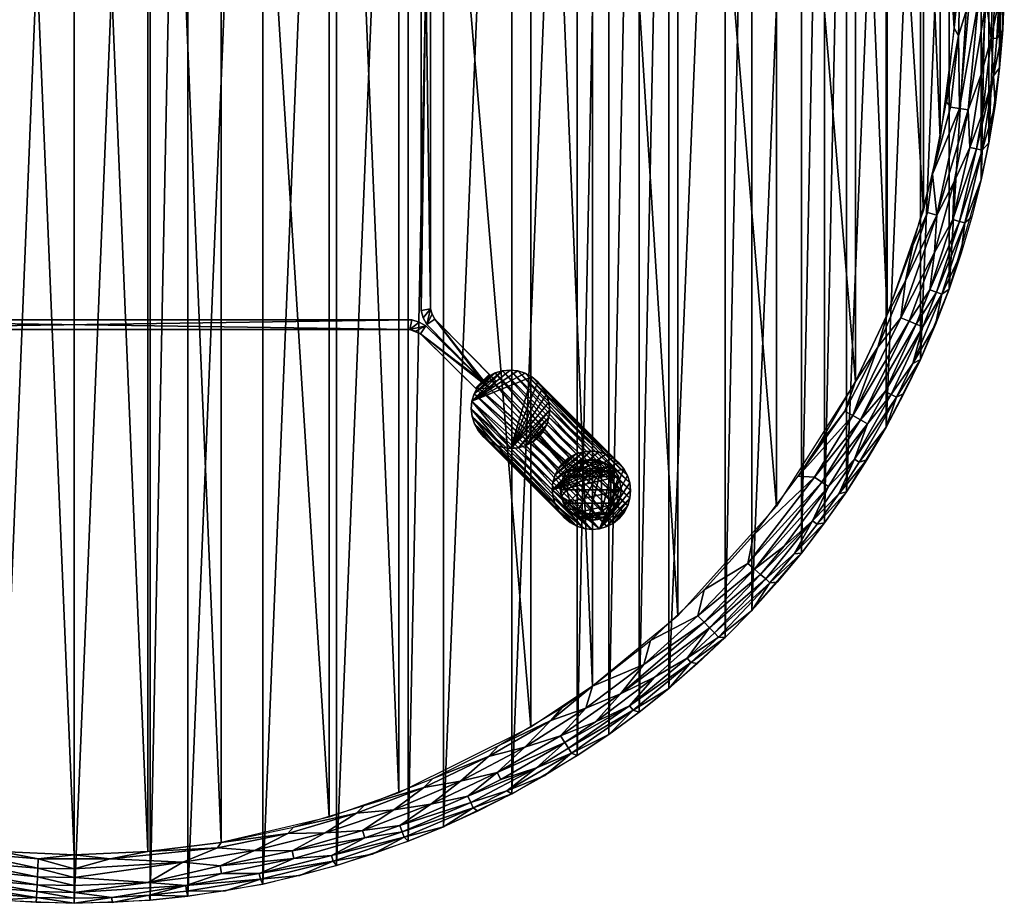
# Model space of a CAD drawing. Header units: inches. Extents: x -24 to 24, y -24 to 24.
# Tile 2 of 4: x -1.4 to 24, y -24 to -1.2. Entities that reach past the tile are written whole.
import ezdxf

# ---------------------------------------------------------------- set-up
doc = ezdxf.new("R2010")
doc.units = ezdxf.units.IN
doc.header["$MEASUREMENT"] = 0
for name, color, linetype in [('AFUTL-3-EDPL', 19, 'Continuous'), ('AFUTL-3-GDPL', 19, 'Continuous'), ('AFUTL-3-HWPT', 4, 'Continuous'), ('AFUTL-3-LGWD', 15, 'Continuous'), ('AFUTL-3-TPWD', 15, 'Continuous')]:
    doc.layers.add(name, color=color, linetype=linetype)

msp = doc.modelspace()

# ---------------------------------------------------------------- meshes
at = {"layer": 'AFUTL-3-EDPL'}
mesh = msp.add_polyface(dxfattribs=at)
corners = [(22.843, -3.499, 14.045), (22.604, -3.463, 13.958), (22.81, -1.621, 13.958), (23.806, -1.692, 14.719), (23.995, -0.49, 15), (23.955, -1.468, 15), (23.099, -0.702, 14.045), (23.718, -2.655, 14.719), (23.445, -3.592, 14.509), (23.659, -1.681, 14.509), (23.394, -2.619, 14.324), (23.529, -0.716, 14.324), (23.066, -3.534, 14.168), (23.325, -0.709, 14.168), (23.756, -3.416, 15), (23.425, -4.567, 14.719), (23.51, 1.192, 14.324), (22.145, -5.194, 13.929), (23.875, -2.444, 15), (22.25, -6.245, 14.045), (23.28, -4.539, 14.509), (22.866, 0.232, 13.958), (23.105, -4.505, 14.324), (23.855, -0.725, 14.719), (23.717, 0.24, 14.509), (23.306, 1.182, 14.168), (23.597, -4.382, 15), (23.995, 0.49, 15), (22.701, -1.428, 13.929), (22.741, 0.476, 13.929), (22.502, -3.323, 13.929)]
mesh.append_faces([[corners[k] for k in face] for face in [(7, 20, 8)]], dxfattribs={"vtx0": -1})
mesh.append_faces([[corners[k] for k in face] for face in [(7, 9, 3), (3, 5, 7), (12, 0, 13), (13, 6, 25), (20, 22, 8), (3, 9, 23), (23, 4, 3)]], dxfattribs={"vtx0": -1, "vtx1": -1})
mesh.append_faces([[corners[k] for k in face] for face in [(0, 1, 2), (0, 2, 6), (8, 10, 9), (7, 14, 15), (11, 13, 16), (0, 17, 1), (15, 20, 7), (6, 2, 21), (8, 22, 10), (23, 9, 24), (9, 11, 24), (13, 0, 6), (2, 28, 21), (1, 30, 2)]], dxfattribs={"vtx0": -1, "vtx1": -1, "vtx2": -1})
mesh.append_faces([[corners[k] for k in face] for face in [(3, 4, 5), (11, 12, 13), (7, 18, 14), (12, 19, 0), (22, 12, 10), (9, 10, 11), (15, 14, 26), (7, 5, 18), (23, 27, 4)]], dxfattribs={"vtx0": -1, "vtx2": -1})
mesh.append_faces([[corners[k] for k in face] for face in [(10, 12, 11)]], dxfattribs={"vtx1": -1})
mesh.append_faces([[corners[k] for k in face] for face in [(7, 8, 9), (28, 29, 21), (30, 28, 2), (17, 30, 1)]], dxfattribs={"vtx1": -1, "vtx2": -1})
mesh = msp.add_polyface(dxfattribs=at)
corners = [(23.105, -4.505, 14.324), (22.705, -5.39, 14.168), (23.066, -3.534, 14.168), (22.25, -6.245, 14.045), (21.444, -7.942, 13.958), (22.017, -6.179, 13.958), (22.145, -5.194, 13.929), (22.843, -3.499, 14.045), (22.979, -6.449, 14.719), (22.885, -7.23, 15), (22.381, -8.289, 14.719), (23.161, -6.29, 15), (22.836, -6.409, 14.509), (22.075, -8.176, 14.324), (22.664, -6.361, 14.324), (23.425, -4.567, 14.719), (23.398, -5.34, 15), (23.28, -4.539, 14.509), (21.328, -8.898, 14.045), (21.537, -8.985, 14.168), (22.193, -7.211, 14.168), (23.597, -4.382, 15), (22.571, -8.157, 15), (22.22, -9.071, 15), (22.242, -8.238, 14.509), (21.89, -9.132, 14.509), (21.725, -9.063, 14.324), (20.969, -8.814, 13.929), (21.633, -7.029, 13.929), (20.73, -9.653, 13.958)]
mesh.append_faces([[corners[k] for k in face] for face in [(5, 28, 6)]], dxfattribs={"vtx0": -1})
mesh.append_faces([[corners[k] for k in face] for face in [(3, 6, 7), (12, 14, 17), (1, 3, 2), (24, 13, 12), (25, 26, 24), (26, 19, 13)]], dxfattribs={"vtx0": -1, "vtx1": -1})
mesh.append_faces([[corners[k] for k in face] for face in [(3, 4, 5), (8, 9, 10), (12, 13, 14), (15, 16, 8), (18, 4, 3), (13, 19, 20), (13, 20, 14), (20, 3, 1), (20, 18, 3), (10, 24, 8), (17, 14, 0), (8, 12, 15), (14, 1, 0), (14, 20, 1), (19, 18, 20), (29, 27, 4), (4, 28, 5)]], dxfattribs={"vtx0": -1, "vtx1": -1, "vtx2": -1})
mesh.append_faces([[corners[k] for k in face] for face in [(0, 1, 2), (8, 11, 9), (15, 21, 16), (10, 22, 23), (15, 12, 17), (3, 5, 6), (8, 24, 12), (10, 25, 24), (10, 9, 22), (8, 16, 11), (4, 27, 28), (24, 26, 13)]], dxfattribs={"vtx0": -1, "vtx2": -1})
mesh = msp.add_polyface(dxfattribs=at)
corners = [(22.381, -8.289, 14.719), (22.22, -9.071, 15), (21.636, -10.074, 14.719), (20.091, -11.419, 14.045), (20.73, -9.653, 13.958), (21.328, -8.898, 14.045), (21.078, -10.875, 14.509), (21.89, -9.132, 14.509), (21.21, -10.943, 14.719), (20.129, -12.546, 14.509), (21.725, -9.063, 14.324), (20.288, -11.531, 14.168), (21.537, -8.985, 14.168), (19.881, -11.3, 13.958), (20.254, -12.624, 14.719), (20.946, -11.716, 15), (20.451, -12.561, 15), (19.1, -13.009, 14.045), (18.678, -12.982, 13.929), (19.456, -13.251, 14.324), (19.287, -13.136, 14.168), (20.465, -11.632, 14.324), (20.92, -10.793, 14.324), (21.831, -9.97, 15), (21.406, -10.852, 15), (21.444, -7.942, 13.958), (19.726, -13.435, 14.719), (19.205, -12.188, 13.929), (20.158, -10.538, 13.929), (20.969, -8.814, 13.929)]
mesh.append_faces([[corners[k] for k in face] for face in [(17, 18, 3), (22, 11, 10), (11, 3, 12), (20, 17, 11), (26, 9, 14), (2, 23, 8), (8, 6, 2), (21, 11, 22)]], dxfattribs={"vtx0": -1, "vtx1": -1})
mesh.append_faces([[corners[k] for k in face] for face in [(0, 1, 2), (3, 4, 5), (2, 6, 7), (8, 9, 6), (3, 13, 4), (19, 20, 21), (9, 19, 21), (8, 15, 14), (5, 4, 25), (2, 7, 0), (14, 9, 8), (9, 21, 6), (6, 22, 7), (12, 3, 5), (3, 18, 13), (13, 28, 4)]], dxfattribs={"vtx0": -1, "vtx1": -1, "vtx2": -1})
mesh.append_faces([[corners[k] for k in face] for face in [(10, 11, 12), (14, 15, 16), (21, 20, 11), (8, 23, 24), (7, 22, 10), (11, 17, 3), (8, 24, 15), (2, 1, 23), (4, 28, 29), (6, 21, 22)]], dxfattribs={"vtx0": -1, "vtx2": -1})
mesh.append_faces([[corners[k] for k in face] for face in [(13, 27, 28), (18, 27, 13)]], dxfattribs={"vtx2": -1})
mesh = msp.add_polyface(dxfattribs=at)
corners = [(16.515, -17.024, 14.509), (16.39, -16.896, 14.324), (17.839, -15.631, 14.509), (19.165, -14.223, 14.719), (19.359, -14.186, 15), (18.573, -14.988, 14.719), (19.1, -13.009, 14.045), (17.526, -14.499, 13.929), (18.678, -12.982, 13.929), (17.381, -15.23, 14.045), (19.456, -13.251, 14.324), (17.551, -15.379, 14.168), (19.287, -13.136, 14.168), (19.046, -14.135, 14.509), (17.95, -15.729, 14.719), (16.618, -17.131, 14.719), (17.482, -16.443, 15), (16.797, -17.143, 15), (16.248, -16.75, 14.168), (16.091, -16.587, 14.045), (18.319, -14.783, 14.324), (17.705, -15.514, 14.324), (16.252, -15.915, 13.929), (19.921, -13.385, 15), (18.764, -14.964, 15), (18.138, -15.717, 15), (19.726, -13.435, 14.719), (20.129, -12.546, 14.509), (20.254, -12.624, 14.719), (20.451, -12.561, 15)]
mesh.append_faces([[corners[k] for k in face] for face in [(13, 21, 20)]], dxfattribs={"vtx0": -1})
mesh.append_faces([[corners[k] for k in face] for face in [(0, 1, 2), (3, 4, 5), (9, 7, 6), (18, 19, 11), (20, 11, 10), (5, 13, 3), (11, 9, 12), (1, 18, 21), (28, 29, 26), (5, 24, 14), (14, 2, 5), (21, 11, 20), (26, 23, 3), (3, 13, 26)]], dxfattribs={"vtx0": -1, "vtx1": -1})
mesh.append_faces([[corners[k] for k in face] for face in [(5, 2, 13), (14, 16, 15), (26, 13, 27), (2, 21, 13), (13, 10, 27), (15, 0, 14)]], dxfattribs={"vtx0": -1, "vtx1": -1, "vtx2": -1})
mesh.append_faces([[corners[k] for k in face] for face in [(6, 7, 8), (10, 11, 12), (14, 0, 2), (15, 16, 17), (21, 18, 11), (9, 22, 7), (3, 23, 4), (14, 24, 25), (11, 19, 9), (2, 1, 21), (12, 9, 6), (14, 25, 16), (5, 4, 24), (26, 29, 23)]], dxfattribs={"vtx0": -1, "vtx2": -1})
mesh.append_faces([[corners[k] for k in face] for face in [(13, 20, 10)]], dxfattribs={"vtx2": -1})
mesh = msp.add_polyface(dxfattribs=at)
corners = [(16.091, -16.587, 14.045), (16.252, -15.915, 13.929), (17.381, -15.23, 14.045), (14.417, -19.02, 14.719), (14.578, -19.065, 15), (13.788, -19.644, 15), (14.695, -17.836, 14.045), (13.37, -18.402, 13.929), (14.863, -17.219, 13.929), (13.202, -18.968, 14.045), (15.811, -17.68, 14.509), (14.968, -18.168, 14.324), (16.39, -16.896, 14.324), (13.448, -19.321, 14.324), (14.096, -18.597, 14.168), (12.75, -20, 14.509), (12.654, -19.85, 14.324), (14.327, -18.902, 14.509), (12.829, -20.125, 14.719), (15.91, -17.79, 14.719), (15.343, -18.455, 15), (16.083, -17.814, 15), (16.248, -16.75, 14.168), (12.544, -19.677, 14.168), (16.515, -17.024, 14.509), (12.292, -19.283, 13.958), (16.618, -17.131, 14.719), (16.797, -17.143, 15), (12.975, -20.19, 15), (12.588, -18.946, 13.929)]
mesh.append_faces([[corners[k] for k in face] for face in [(17, 16, 13)]], dxfattribs={"vtx0": -1})
mesh.append_faces([[corners[k] for k in face] for face in [(0, 1, 2), (9, 7, 6), (15, 16, 17), (10, 12, 24), (19, 10, 26), (26, 27, 19), (6, 8, 0), (16, 23, 13)]], dxfattribs={"vtx0": -1, "vtx1": -1})
mesh.append_faces([[corners[k] for k in face] for face in [(3, 5, 18), (19, 20, 3), (14, 6, 22), (13, 23, 14), (19, 17, 10), (3, 17, 19), (9, 25, 7), (18, 15, 3), (17, 11, 10), (12, 14, 22), (23, 9, 14)]], dxfattribs={"vtx0": -1, "vtx1": -1, "vtx2": -1})
mesh.append_faces([[corners[k] for k in face] for face in [(3, 4, 5), (6, 7, 8), (10, 11, 12), (13, 14, 11), (19, 21, 20), (14, 9, 6), (0, 8, 1), (3, 15, 17), (22, 6, 0), (18, 5, 28), (3, 20, 4), (19, 27, 21), (25, 29, 7), (26, 10, 24)]], dxfattribs={"vtx0": -1, "vtx2": -1})
mesh.append_faces([[corners[k] for k in face] for face in [(11, 14, 12)]], dxfattribs={"vtx1": -1})
mesh.append_faces([[corners[k] for k in face] for face in [(17, 13, 11)]], dxfattribs={"vtx1": -1, "vtx2": -1})
mesh = msp.add_polyface(dxfattribs=at)
corners = [(11.929, -20.501, 14.509), (11.005, -20.81, 14.324), (12.654, -19.85, 14.324), (10.909, -20.629, 14.168), (11.622, -19.974, 14.045), (12.544, -19.677, 14.168), (10.293, -21.533, 14.719), (11.287, -21.18, 15), (10.413, -21.623, 15), (12.292, -19.283, 13.958), (13.202, -18.968, 14.045), (9.203, -21.444, 14.168), (9.967, -20.85, 14.045), (9.523, -22.03, 15), (8.515, -22.296, 14.719), (12.829, -20.125, 14.719), (12.141, -20.702, 15), (11.157, -21.098, 14.719), (10.229, -21.399, 14.509), (8.399, -21.991, 14.324), (10.152, -21.238, 14.324), (10.69, -20.215, 13.958), (12.975, -20.19, 15), (9.018, -21.014, 13.958), (8.245, -21.589, 14.045), (8.463, -22.157, 14.509), (12.75, -20, 14.509), (10.958, -19.933, 13.929), (12.588, -18.946, 13.929), (9.252, -20.78, 13.929)]
mesh.append_faces([[corners[k] for k in face] for face in [(0, 20, 1)]], dxfattribs={"vtx0": -1})
mesh.append_faces([[corners[k] for k in face] for face in [(17, 7, 6), (6, 18, 17), (0, 2, 26), (20, 3, 1)]], dxfattribs={"vtx0": -1, "vtx1": -1})
mesh.append_faces([[corners[k] for k in face] for face in [(3, 4, 5), (4, 9, 10), (11, 12, 3), (6, 13, 14), (15, 16, 17), (18, 19, 20), (18, 20, 0), (4, 21, 9), (19, 11, 20), (2, 3, 5), (12, 23, 21), (11, 24, 12), (17, 0, 15), (17, 18, 0), (14, 25, 6), (1, 3, 2), (20, 11, 3), (5, 4, 10), (12, 21, 4), (3, 12, 4), (21, 27, 9), (23, 29, 21)]], dxfattribs={"vtx0": -1, "vtx1": -1, "vtx2": -1})
mesh.append_faces([[corners[k] for k in face] for face in [(6, 7, 8), (15, 22, 16), (6, 25, 18), (6, 8, 13), (15, 0, 26), (17, 16, 7), (9, 27, 28), (21, 29, 27)]], dxfattribs={"vtx0": -1, "vtx2": -1})
mesh.append_faces([[corners[k] for k in face] for face in [(0, 1, 2)]], dxfattribs={"vtx1": -1, "vtx2": -1})
mesh = msp.add_polyface(dxfattribs=at)
corners = [(8.245, -21.589, 14.045), (7.286, -21.676, 13.958), (9.018, -21.014, 13.958), (4.774, -23.233, 14.509), (5.669, -22.847, 14.324), (6.64, -22.77, 14.509), (7.501, -22.313, 14.324), (6.47, -22.185, 14.045), (8.463, -22.157, 14.509), (8.399, -21.991, 14.324), (10.229, -21.399, 14.509), (6.682, -22.912, 14.719), (5.817, -23.284, 15), (4.804, -23.378, 14.719), (4.862, -23.502, 15), (8.515, -22.296, 14.719), (9.523, -22.03, 15), (8.616, -22.4, 15), (3.8, -23.231, 14.324), (9.967, -20.85, 14.045), (7.695, -22.733, 15), (6.762, -23.028, 15), (5.62, -22.649, 14.168), (7.436, -22.119, 14.168), (5.507, -22.195, 13.958), (9.203, -21.444, 14.168), (3.767, -23.029, 14.168), (4.652, -22.637, 14.045), (7.48, -21.481, 13.929), (9.252, -20.78, 13.929), (5.657, -22.032, 13.929), (3.793, -22.428, 13.929)]
mesh.append_faces([[corners[k] for k in face] for face in [(8, 9, 10), (6, 23, 9)]], dxfattribs={"vtx0": -1, "vtx1": -1})
mesh.append_faces([[corners[k] for k in face] for face in [(0, 1, 2), (3, 4, 5), (5, 4, 6), (7, 1, 0), (11, 12, 13), (3, 18, 4), (0, 2, 19), (15, 20, 11), (5, 6, 8), (6, 22, 23), (22, 7, 23), (7, 24, 1), (9, 23, 25), (15, 5, 8), (11, 5, 15), (11, 3, 5), (13, 3, 11), (4, 22, 6), (4, 26, 22), (23, 0, 25), (23, 7, 0), (27, 24, 7), (22, 27, 7), (1, 28, 2), (24, 30, 1)]], dxfattribs={"vtx0": -1, "vtx1": -1, "vtx2": -1})
mesh.append_faces([[corners[k] for k in face] for face in [(13, 12, 14), (15, 16, 17), (11, 20, 21), (11, 21, 12), (15, 17, 20), (2, 28, 29), (1, 30, 28), (8, 6, 9), (24, 31, 30)]], dxfattribs={"vtx0": -1, "vtx2": -1})
mesh = msp.add_polyface(dxfattribs=at)
corners = [(2.877, -23.543, 14.509), (1.906, -23.463, 14.324), (3.8, -23.231, 14.324), (0, -23.336, 14.168), (0, -23.11, 14.045), (2.803, -22.939, 14.045), (0.979, -23.98, 15), (0.972, -23.847, 14.719), (1.933, -23.788, 14.719), (0.927, -22.849, 13.958), (3.692, -22.568, 13.958), (0, -23.718, 14.509), (1.956, -23.92, 15), (4.652, -22.637, 14.045), (5.507, -22.195, 13.958), (1.903, -22.666, 13.929), (4.774, -23.233, 14.509), (4.804, -23.378, 14.719), (3.899, -23.681, 15), (2.895, -23.69, 14.719), (2.93, -23.82, 15), (0, -23.54, 14.324), (3.767, -23.029, 14.168), (5.62, -22.649, 14.168), (-0.927, -22.849, 13.958), (0, -22.746, 13.929), (5.669, -22.847, 14.324), (0, -24, 15), (4.862, -23.502, 15), (3.793, -22.428, 13.929), (0, -23.866, 14.719)]
mesh.append_faces([[corners[k] for k in face] for face in [(0, 11, 1), (21, 3, 1), (19, 20, 8), (8, 0, 19)]], dxfattribs={"vtx0": -1, "vtx1": -1})
mesh.append_faces([[corners[k] for k in face] for face in [(3, 4, 5), (5, 9, 10), (5, 10, 13), (13, 10, 14), (9, 15, 10), (0, 2, 16), (17, 18, 19), (1, 3, 5), (22, 13, 23), (22, 5, 13), (1, 5, 22), (4, 24, 9), (5, 4, 9), (17, 0, 16), (7, 11, 0), (19, 0, 17), (2, 1, 22), (2, 22, 26), (10, 29, 14)]], dxfattribs={"vtx0": -1, "vtx1": -1, "vtx2": -1})
mesh.append_faces([[corners[k] for k in face] for face in [(6, 7, 8), (8, 12, 6), (19, 18, 20), (11, 21, 1), (9, 25, 15), (8, 20, 12), (17, 28, 18), (10, 15, 29), (27, 30, 7)]], dxfattribs={"vtx0": -1, "vtx2": -1})
mesh.append_faces([[corners[k] for k in face] for face in [(0, 1, 2), (8, 7, 0), (6, 27, 7), (7, 30, 11)]], dxfattribs={"vtx1": -1, "vtx2": -1})
mesh = msp.add_polyface(dxfattribs=at)
corners = [(-0.948, -23.316, 14.168), (-2.803, -22.939, 14.045), (-0.938, -23.091, 14.045), (-4.603, -22.399, 13.958), (-2.774, -22.699, 13.958), (-2.877, -23.543, 14.509), (-2.856, -23.366, 14.324), (-0.965, -23.699, 14.509), (-0.972, -23.847, 14.719), (-1.956, -23.92, 15), (-2.895, -23.69, 14.719), (-0.957, -23.521, 14.324), (0, -24, 15), (-0.979, -23.98, 15), (0, -23.718, 14.509), (0, -23.54, 14.324), (0, -23.336, 14.168), (-4.774, -23.233, 14.509), (-3.8, -23.231, 14.324), (-0.927, -22.849, 13.958), (0, -22.746, 13.929), (0.927, -22.849, 13.958), (0, -23.866, 14.719), (-2.93, -23.82, 15), (-3.767, -23.029, 14.168), (-4.652, -22.637, 14.045), (0, -23.11, 14.045), (-3.899, -23.681, 15), (-3.793, -22.428, 13.929), (-1.903, -22.666, 13.929)]
mesh.append_faces([[corners[k] for k in face] for face in [(5, 6, 7), (1, 4, 2), (0, 2, 16), (7, 11, 14), (22, 12, 8), (6, 24, 11), (8, 7, 22), (11, 0, 15), (2, 19, 26), (18, 24, 6)]], dxfattribs={"vtx0": -1, "vtx1": -1})
mesh.append_faces([[corners[k] for k in face] for face in [(1, 3, 4), (8, 9, 10), (17, 18, 5), (19, 20, 21), (2, 4, 19), (10, 5, 8), (10, 17, 5), (11, 24, 0), (24, 1, 0), (24, 25, 1), (3, 28, 4), (4, 29, 19)]], dxfattribs={"vtx0": -1, "vtx1": -1, "vtx2": -1})
mesh.append_faces([[corners[k] for k in face] for face in [(0, 1, 2), (7, 6, 11), (8, 12, 13), (14, 11, 15), (10, 9, 23), (8, 5, 7), (22, 7, 14), (15, 0, 16), (16, 2, 26), (10, 23, 27), (8, 13, 9), (4, 28, 29), (19, 29, 20), (5, 18, 6)]], dxfattribs={"vtx0": -1, "vtx2": -1})
at = {"layer": 'AFUTL-3-GDPL'}
mesh = msp.add_polyface(dxfattribs=at)
corners = [(12.547, -13.334), (13.6, -13.899, 0.531), (13.6, -12.768, 0.531), (13.676, -14.043), (12.992, -12.625), (13.676, -12.625), (12.843, -13.95), (13.954, -13.412, 0.531), (12.709, -13.334, 0.531), (14.043, -13.676), (14.043, -12.992), (12.999, -13.862, 0.531), (12.999, -12.806, 0.531), (14.121, -13.334, 0.177), (12.718, -12.843), (12.566, -13.159, 0.177), (13.509, -14.102, 0.177), (13.509, -12.566, 0.177), (13.825, -13.95, 0.177), (12.992, -14.043, 0.177), (12.566, -13.509, 0.177), (13.334, -14.121), (14.043, -13.676, 0.177), (12.718, -13.825, 0.177), (14.043, -12.992, 0.177), (13.825, -12.718, 0.177), (12.843, -12.718, 0.177), (13.159, -12.566, 0.177), (13.84, -13.701, 0.531), (13.84, -12.967, 0.531), (12.786, -13.635, 0.531), (14.121, -13.334), (12.625, -13.676), (13.334, -12.547), (12.786, -13.033, 0.531), (13.295, -13.958, 0.531), (13.295, -12.71, 0.531), (13.954, -13.256, 0.531), (13.334, -14.121, 0.177), (12.625, -12.992, 0.177), (12.625, -12.992), (13.95, -12.843), (13.825, -13.95), (12.992, -14.043), (13.95, -12.843, 0.177), (12.718, -12.843, 0.177)]
mesh.append_faces([[corners[k] for k in face] for face in [(23, 11, 30), (27, 36, 17), (24, 29, 37), (22, 28, 18), (39, 34, 45), (23, 30, 20), (18, 1, 16), (27, 12, 36), (22, 7, 28), (24, 37, 13), (26, 12, 27), (15, 40, 0), (8, 15, 20), (16, 3, 18), (17, 33, 27), (25, 41, 5), (19, 11, 23), (20, 32, 23), (15, 0, 20), (16, 21, 3), (13, 7, 22), (23, 6, 19), (23, 32, 6), (44, 41, 25), (17, 2, 25), (25, 5, 17), (26, 4, 14), (27, 4, 26), (27, 33, 4), (18, 28, 1), (20, 30, 8), (20, 0, 32), (17, 5, 33), (17, 36, 2), (13, 37, 7), (38, 21, 16), (39, 40, 15), (18, 3, 42), (19, 6, 43), (44, 29, 24), (26, 14, 45)]])
mesh.append_faces([[corners[k] for k in face] for face in [(25, 29, 44), (19, 35, 11), (19, 21, 38), (18, 9, 22), (43, 3, 21), (22, 31, 13), (13, 10, 24), (5, 4, 33), (34, 15, 8), (37, 28, 7), (16, 35, 38), (15, 34, 39), (39, 14, 40), (44, 10, 41), (45, 12, 26)]], dxfattribs={"vtx0": -1})
mesh.append_faces([[corners[k] for k in face] for face in [(32, 9, 6), (29, 28, 37), (41, 14, 5), (2, 1, 29), (0, 31, 32), (10, 40, 41), (6, 42, 43)]], dxfattribs={"vtx0": -1, "vtx1": -1})
mesh.append_faces([[corners[k] for k in face] for face in [(0, 10, 31), (10, 0, 40), (6, 9, 42), (5, 14, 4), (29, 1, 28), (2, 8, 30), (32, 31, 9), (2, 35, 1), (41, 40, 14), (43, 42, 3)]], dxfattribs={"vtx0": -1, "vtx2": -1})
mesh.append_faces([[corners[k] for k in face] for face in [(38, 35, 19), (45, 14, 39), (36, 12, 2), (24, 10, 44)]], dxfattribs={"vtx1": -1})
mesh.append_faces([[corners[k] for k in face] for face in [(30, 11, 2), (11, 35, 2), (12, 34, 2), (34, 8, 2)]], dxfattribs={"vtx1": -1, "vtx2": -1})
mesh.append_faces([[corners[k] for k in face] for face in [(13, 31, 10), (45, 34, 12), (18, 42, 9), (19, 43, 21), (25, 2, 29), (22, 9, 31), (16, 1, 35)]], dxfattribs={"vtx2": -1})
at = {"layer": 'AFUTL-3-HWPT'}
mesh = msp.add_polyface(dxfattribs=at)
corners = [(10.532, 10.532, 13.929), (9.099, -9.072, 13.929), (9.099, 9.072, 12.679), (9.099, -9.072, 12.679), (10.708, -10.355, 13.929), (8.95, 8.711, 13.929), (10.72, 10.72, 12.679), (10.896, -10.543, 12.679), (9.307, -8.933, 12.679), (9.195, 8.662, 12.679), (9.195, -8.662, 13.929), (9.195, 8.662, 13.929), (10.708, 10.355, 13.929), (10.532, -10.532, 13.929), (8.95, -8.711, 12.679), (9.099, 9.072, 13.929), (8.95, 8.711, 12.679), (8.95, -8.711, 13.929), (10.72, -10.72, 12.679), (10.896, 10.543, 12.679), (9.307, 8.933, 12.679), (9.195, -8.662, 12.679), (9.307, -8.933, 13.929), (9.307, 8.933, 13.929), (9.006, -8.899, 12.679), (9.006, -8.899, 13.929), (9.006, 8.899, 12.679), (9.006, 8.899, 13.929), (9.237, -8.803, 12.679), (9.237, -8.803, 13.929), (9.237, 8.803, 12.679)]
mesh.append_faces([[corners[k] for k in face] for face in [(10, 9, 11), (5, 14, 17), (3, 13, 1), (4, 8, 22), (0, 2, 15), (20, 12, 23), (0, 23, 12), (22, 13, 4), (13, 7, 4), (25, 14, 24), (27, 2, 26), (18, 8, 7), (20, 6, 19), (6, 12, 19), (23, 30, 20), (22, 28, 29), (1, 24, 3), (5, 26, 16), (29, 21, 10)]], dxfattribs={"vtx0": -1})
mesh.append_faces([[corners[k] for k in face] for face in [(3, 8, 18), (16, 9, 14), (11, 5, 10), (15, 23, 0), (14, 21, 24), (2, 9, 26), (29, 1, 22), (11, 30, 23), (24, 21, 3), (26, 9, 16), (10, 1, 29)]], dxfattribs={"vtx0": -1, "vtx1": -1})
mesh.append_faces([[corners[k] for k in face] for face in [(14, 9, 21), (20, 2, 6), (10, 5, 17), (22, 1, 13), (11, 27, 5), (3, 21, 28), (15, 11, 23), (10, 17, 25), (11, 15, 27), (3, 28, 8), (2, 30, 9)]], dxfattribs={"vtx0": -1, "vtx2": -1})
mesh.append_faces([[corners[k] for k in face] for face in [(16, 14, 5), (21, 9, 10), (6, 2, 0), (19, 12, 20), (18, 13, 3), (7, 8, 4), (0, 12, 6), (27, 26, 5), (25, 24, 1), (18, 7, 13), (17, 14, 25), (15, 2, 27)]], dxfattribs={"vtx1": -1})
mesh.append_faces([[corners[k] for k in face] for face in [(25, 1, 10), (20, 30, 2)]], dxfattribs={"vtx1": -1, "vtx2": -1})
mesh.append_faces([[corners[k] for k in face] for face in [(29, 28, 21), (22, 8, 28), (11, 9, 30)]], dxfattribs={"vtx2": -1})
mesh = msp.add_polyface(dxfattribs=at)
corners = [(10.532, -10.532, 13.929), (-9.072, -9.099, 13.929), (9.072, -9.099, 12.679), (-9.072, -9.099, 12.679), (-10.355, -10.708, 13.929), (8.711, -8.95, 13.929), (10.72, -10.72, 12.679), (-10.543, -10.896, 12.679), (-8.933, -9.307, 12.679), (8.662, -9.195, 12.679), (-8.662, -9.195, 13.929), (8.662, -9.195, 13.929), (10.355, -10.708, 13.929), (-10.532, -10.532, 13.929), (-8.711, -8.95, 12.679), (9.072, -9.099, 13.929), (8.711, -8.95, 12.679), (-8.711, -8.95, 13.929), (-10.72, -10.72, 12.679), (10.543, -10.896, 12.679), (8.933, -9.307, 12.679), (-8.662, -9.195, 12.679), (-8.933, -9.307, 13.929), (8.933, -9.307, 13.929), (-8.899, -9.006, 12.679), (-8.899, -9.006, 13.929), (8.899, -9.006, 12.679), (8.899, -9.006, 13.929), (-8.803, -9.237, 12.679), (-8.803, -9.237, 13.929), (8.803, -9.237, 12.679)]
mesh.append_faces([[corners[k] for k in face] for face in [(10, 9, 11), (5, 14, 17), (3, 13, 1), (4, 8, 22), (0, 2, 15), (20, 12, 23), (0, 23, 12), (22, 13, 4), (13, 7, 4), (25, 14, 24), (27, 2, 26), (18, 8, 7), (20, 6, 19), (6, 12, 19), (23, 30, 20), (22, 28, 29), (1, 24, 3), (5, 26, 16), (29, 21, 10)]], dxfattribs={"vtx0": -1})
mesh.append_faces([[corners[k] for k in face] for face in [(3, 8, 18), (16, 9, 14), (11, 5, 10), (15, 23, 0), (14, 21, 24), (2, 9, 26), (29, 1, 22), (11, 30, 23), (24, 21, 3), (26, 9, 16), (10, 1, 29)]], dxfattribs={"vtx0": -1, "vtx1": -1})
mesh.append_faces([[corners[k] for k in face] for face in [(14, 9, 21), (20, 2, 6), (10, 5, 17), (22, 1, 13), (11, 27, 5), (3, 21, 28), (15, 11, 23), (10, 17, 25), (11, 15, 27), (3, 28, 8), (2, 30, 9)]], dxfattribs={"vtx0": -1, "vtx2": -1})
mesh.append_faces([[corners[k] for k in face] for face in [(16, 14, 5), (21, 9, 10), (6, 2, 0), (19, 12, 20), (18, 13, 3), (7, 8, 4), (0, 12, 6), (27, 26, 5), (25, 24, 1), (18, 7, 13), (17, 14, 25), (15, 2, 27)]], dxfattribs={"vtx1": -1})
mesh.append_faces([[corners[k] for k in face] for face in [(25, 1, 10), (20, 30, 2)]], dxfattribs={"vtx1": -1, "vtx2": -1})
mesh.append_faces([[corners[k] for k in face] for face in [(29, 28, 21), (22, 8, 28), (11, 9, 30)]], dxfattribs={"vtx2": -1})
at = {"layer": 'AFUTL-3-LGWD'}
mesh = msp.add_polyface(dxfattribs=at)
corners = [(10.547, -11.962, 13.929), (10.42, -11.807, 13.929), (10.325, -11.631, 13.929), (10.265, -11.441, 13.929), (10.243, -11.243, 13.929), (10.261, -11.046, 13.929), (10.316, -10.857, 13.929), (10.408, -10.683, 13.929), (10.532, -10.532, 13.929), (10.683, -10.408, 13.929), (10.857, -10.316, 13.929), (11.046, -10.261, 13.929), (11.243, -10.243, 13.929), (11.441, -10.265, 13.929), (11.631, -10.325, 13.929), (11.807, -10.42, 13.929), (11.962, -10.547, 13.929), (12.089, -10.702, 13.929), (12.184, -10.878, 13.929), (12.244, -11.068, 13.929), (12.266, -11.266, 13.929), (12.248, -11.463, 13.929), (12.193, -11.652, 13.929), (12.102, -11.826, 13.929), (11.977, -11.977, 13.929), (11.826, -12.102, 13.929), (11.652, -12.193, 13.929), (11.463, -12.248, 13.929), (11.266, -12.266, 13.929), (11.068, -12.244, 13.929), (10.878, -12.184, 13.929), (10.702, -12.089, 13.929), (12.637, -14.051, 0.03), (12.791, -14.178, 0.03), (12.967, -14.274, 0.03), (13.157, -14.333, 0.03), (13.355, -14.355, 0.03), (13.552, -14.338, 0.03), (13.741, -14.282, 0.03), (13.915, -14.191, 0.03), (14.067, -14.067, 0.03), (14.191, -13.915, 0.03), (14.282, -13.741, 0.03), (14.338, -13.552, 0.03), (14.355, -13.355, 0.03), (14.333, -13.157, 0.03), (14.274, -12.967, 0.03), (14.178, -12.791, 0.03), (14.051, -12.637, 0.03), (13.896, -12.509, 0.03), (13.72, -12.414, 0.03), (13.53, -12.354, 0.03), (13.332, -12.332, 0.03), (13.135, -12.35, 0.03), (12.946, -12.405, 0.03), (12.773, -12.497, 0.03), (12.621, -12.621, 0.03), (12.497, -12.773, 0.03), (12.405, -12.946, 0.03), (12.35, -13.135, 0.03), (12.332, -13.332, 0.03), (12.354, -13.53, 0.03), (12.414, -13.72, 0.03), (12.509, -13.896, 0.03)]
mesh.append_faces([[corners[k] for k in face] for face in [(0, 63, 32), (30, 33, 34), (28, 35, 36), (26, 37, 38), (24, 39, 40), (62, 1, 2), (60, 3, 4), (58, 5, 6), (56, 7, 8), (55, 10, 54), (53, 12, 52), (51, 14, 50), (49, 16, 48), (47, 18, 46), (45, 20, 44), (43, 22, 42), (23, 25, 24), (7, 9, 8), (55, 57, 56), (39, 41, 40)]], dxfattribs={"vtx0": -1})
mesh.append_faces([[corners[k] for k in face] for face in [(1, 63, 0), (31, 33, 30), (29, 35, 28), (27, 37, 26), (25, 39, 24), (63, 1, 62), (61, 3, 60), (59, 5, 58), (57, 7, 56), (56, 9, 55), (54, 11, 53), (52, 13, 51), (50, 15, 49), (48, 17, 47), (46, 19, 45), (44, 21, 43), (42, 23, 41), (1, 31, 2), (2, 30, 3), (3, 29, 4), (4, 28, 5), (27, 20, 28), (20, 27, 21), (21, 26, 22), (22, 25, 23), (5, 11, 6), (6, 10, 7), (33, 63, 34), (34, 62, 35), (35, 61, 36), (36, 60, 37), (59, 52, 60), (52, 59, 53), (53, 58, 54), (54, 57, 55), (37, 43, 38), (38, 42, 39)]], dxfattribs={"vtx0": -1, "vtx1": -1})
mesh.append_faces([[corners[k] for k in face] for face in [(5, 28, 15), (37, 60, 47)]], dxfattribs={"vtx0": -1, "vtx1": -1, "vtx2": -1})
mesh.append_faces([[corners[k] for k in face] for face in [(31, 32, 33), (29, 34, 35), (27, 36, 37), (25, 38, 39), (61, 2, 3), (59, 4, 5), (57, 6, 7), (55, 9, 10), (53, 11, 12), (51, 13, 14), (49, 15, 16), (47, 17, 18), (45, 19, 20), (43, 21, 22), (41, 23, 24), (2, 31, 30), (3, 30, 29), (4, 29, 28), (5, 15, 14), (28, 20, 19), (28, 19, 18), (21, 27, 26), (22, 26, 25), (28, 17, 16), (28, 16, 15), (5, 13, 12), (5, 12, 11), (6, 11, 10), (7, 10, 9), (34, 63, 62), (35, 62, 61), (36, 61, 60), (37, 47, 46), (60, 52, 51), (60, 51, 50), (53, 59, 58), (54, 58, 57), (60, 49, 48), (60, 48, 47), (37, 45, 44), (37, 44, 43), (38, 43, 42), (39, 42, 41)]], dxfattribs={"vtx0": -1, "vtx2": -1})
mesh.append_faces([[corners[k] for k in face] for face in [(0, 32, 31), (30, 34, 29), (28, 36, 27), (26, 38, 25), (62, 2, 61), (60, 4, 59), (58, 6, 57), (0, 31, 1), (32, 63, 33)]], dxfattribs={"vtx1": -1})
mesh.append_faces([[corners[k] for k in face] for face in [(18, 17, 28), (14, 13, 5), (50, 49, 60), (46, 45, 37)]], dxfattribs={"vtx1": -1, "vtx2": -1})
mesh.append_faces([[corners[k] for k in face] for face in [(24, 40, 41), (56, 8, 9), (54, 10, 11), (52, 12, 13), (50, 14, 15), (48, 16, 17), (46, 18, 19), (44, 20, 21), (42, 22, 23)]], dxfattribs={"vtx2": -1})
at = {"layer": 'AFUTL-3-TPWD'}
mesh = msp.add_polyface(dxfattribs=at)
corners = [(-22.741, -0.476, 13.929), (0, -22.746, 13.929), (22.741, 0.476, 13.929), (0, 22.746, 13.929), (-9.523, -22.03, 15), (-23.995, 0.49, 15), (23.995, -0.49, 15), (-9.523, 22.03, 15), (-13.37, 18.402, 13.929), (13.37, -18.402, 13.929), (13.37, 18.402, 13.929), (-13.37, -18.402, 13.929), (20.946, 11.716, 15), (-20.946, -11.716, 15), (20.946, -11.716, 15), (-20.946, 11.716, 15), (1.956, -23.92, 15), (1.956, 23.92, 15), (-20.969, 8.814, 13.929), (20.969, -8.814, 13.929), (-20.969, -8.814, 13.929), (20.969, 8.814, 13.929), (9.523, -22.03, 15), (9.523, 22.03, 15), (-6.574, 21.775, 13.929), (6.574, -21.775, 13.929), (6.574, 21.775, 13.929), (-6.574, -21.775, 13.929), (-17.482, -16.443, 15), (17.482, 16.443, 15), (17.482, -16.443, 15), (-17.482, 16.443, 15), (18.118, 13.752, 13.929), (-18.118, -13.752, 13.929), (18.118, -13.752, 13.929), (-18.118, 13.752, 13.929), (23.597, 4.382, 15), (-23.597, -4.382, 15), (22.571, -8.157, 15), (-22.571, 8.157, 15), (22.571, 8.157, 15), (-22.571, -8.157, 15), (-1.956, 23.92, 15), (-1.956, -23.92, 15), (-23.597, 4.382, 15), (23.597, -4.382, 15), (-4.862, 23.502, 15), (4.862, -23.502, 15), (4.862, 23.502, 15), (-4.862, -23.502, 15), (19.359, 14.186, 15), (-19.359, -14.186, 15), (19.359, -14.186, 15), (-19.359, 14.186, 15), (15.343, 18.455, 15), (-15.343, -18.455, 15), (15.343, -18.455, 15), (-15.343, 18.455, 15), (3.793, 22.428, 13.929), (-3.793, -22.428, 13.929), (-3.793, 22.428, 13.929), (3.793, -22.428, 13.929), (-21.908, 6.117, 13.929), (21.908, -6.117, 13.929), (-21.908, -6.117, 13.929), (21.908, 6.117, 13.929), (-15.571, 16.581, 13.929), (15.571, -16.581, 13.929), (15.571, 16.581, 13.929), (-15.571, -16.581, 13.929), (11.287, -21.18, 15), (-11.287, 21.18, 15), (-11.287, -21.18, 15), (11.287, 21.18, 15), (6.762, -23.028, 15), (-6.762, 23.028, 15), (-6.762, -23.028, 15), (6.762, 23.028, 15), (0, -24, 15), (0, 24, 15), (-12.975, 20.19, 15), (12.975, -20.19, 15), (-12.975, -20.19, 15), (12.975, 20.19, 15), (21.831, -9.97, 15), (-21.831, 9.97, 15), (-21.831, -9.97, 15), (21.831, 9.97, 15), (22.701, -1.428, 13.929), (-22.701, 1.428, 13.929), (11.783, 19.456, 13.929), (-11.783, -19.456, 13.929), (-11.783, 19.456, 13.929), (11.783, -19.456, 13.929), (20.158, 10.538, 13.929), (-20.158, -10.538, 13.929), (-20.158, 10.538, 13.929), (20.158, -10.538, 13.929), (8.373, -21.149, 13.929), (-8.373, 21.149, 13.929), (8.373, 21.149, 13.929), (-8.373, -21.149, 13.929), (22.343, -4.262, 13.929), (-22.343, 4.262, 13.929), (-22.343, -4.262, 13.929), (22.343, 4.262, 13.929), (-1.903, 22.666, 13.929), (1.903, -22.666, 13.929), (1.903, 22.666, 13.929), (-1.903, -22.666, 13.929), (-18.764, -14.964, 15), (18.764, 14.964, 15), (18.764, -14.964, 15), (-18.764, 14.964, 15), (23.995, 0.49, 15), (-23.995, -0.49, 15), (23.955, 1.468, 15), (-23.955, -1.468, 15), (-23.955, 1.468, 15), (23.955, -1.468, 15), (14.578, 19.065, 15), (-14.578, -19.065, 15), (-14.578, 19.065, 15), (14.578, -19.065, 15), (23.398, 5.34, 15), (-23.398, -5.34, 15), (23.398, -5.34, 15), (-23.398, 5.34, 15), (13.788, 19.644, 15), (-13.788, -19.644, 15), (-13.788, 19.644, 15), (13.788, -19.644, 15), (23.875, 2.444, 15), (-23.875, -2.444, 15), (-23.875, 2.444, 15), (23.875, -2.444, 15), (-16.797, -17.143, 15), (16.797, 17.143, 15), (16.797, -17.143, 15), (-16.797, 17.143, 15), (-2.93, 23.82, 15), (2.93, -23.82, 15), (2.93, 23.82, 15), (-2.93, -23.82, 15), (19.921, -13.385, 15), (-19.921, 13.385, 15), (19.921, 13.385, 15), (-19.921, -13.385, 15), (8.616, 22.4, 15), (-8.616, -22.4, 15), (8.616, -22.4, 15), (-8.616, 22.4, 15)]
mesh.append_faces([[corners[k] for k in face] for face in [(88, 105, 2), (89, 104, 0), (115, 118, 5), (114, 119, 6)]], dxfattribs={"vtx0": -1})
mesh.append_faces([[corners[k] for k in face] for face in [(66, 69, 35), (67, 68, 34), (83, 81, 128), (82, 80, 129), (99, 101, 92), (98, 100, 93), (87, 84, 40), (86, 85, 41), (76, 75, 149), (103, 104, 89), (102, 105, 88), (77, 74, 148), (106, 109, 60), (107, 108, 61), (28, 31, 110), (29, 30, 111), (34, 32, 97), (35, 33, 96), (40, 38, 124), (41, 39, 125), (79, 78, 17), (37, 44, 133), (36, 45, 132), (142, 141, 48), (143, 140, 49), (146, 144, 12), (147, 145, 13), (54, 56, 137), (55, 57, 136), (60, 59, 24), (61, 58, 25), (18, 20, 62), (19, 21, 63), (8, 11, 66), (9, 10, 67), (4, 7, 72), (23, 22, 73), (49, 46, 76), (48, 47, 77), (42, 43, 79), (72, 71, 82), (73, 70, 83), (13, 15, 86), (12, 14, 87), (92, 91, 8), (93, 90, 9), (96, 95, 18), (97, 94, 19), (25, 26, 98), (24, 27, 99), (63, 65, 102), (62, 64, 103), (3, 1, 106), (1, 3, 107), (110, 113, 51), (111, 112, 50), (116, 119, 114), (117, 118, 115), (120, 123, 54), (121, 122, 55), (124, 126, 36), (125, 127, 37), (128, 131, 120), (129, 130, 121), (132, 135, 116), (133, 134, 117), (136, 139, 28), (137, 138, 29), (17, 16, 142), (43, 42, 143), (50, 52, 146), (51, 53, 147), (148, 150, 23), (149, 151, 4)]], dxfattribs={"vtx0": -1, "vtx1": -1})
mesh.append_faces([[corners[k] for k in face] for face in [(93, 100, 90), (92, 101, 91), (128, 81, 131), (129, 80, 130), (149, 75, 151), (35, 69, 33), (34, 68, 32), (148, 74, 150), (61, 108, 58), (60, 109, 59), (111, 30, 112), (110, 31, 113), (97, 32, 94), (96, 33, 95), (124, 38, 126), (125, 39, 127), (40, 84, 38), (41, 85, 39), (79, 43, 78), (49, 140, 46), (48, 141, 47), (12, 144, 14), (13, 145, 15), (137, 56, 138), (136, 57, 139), (25, 58, 26), (24, 59, 27), (62, 20, 64), (63, 21, 65), (67, 10, 68), (66, 11, 69), (73, 22, 70), (72, 7, 71), (77, 47, 74), (76, 46, 75), (17, 78, 16), (82, 71, 80), (83, 70, 81), (87, 14, 84), (86, 15, 85), (9, 90, 10), (8, 91, 11), (19, 94, 21), (18, 95, 20), (98, 26, 100), (99, 27, 101), (103, 64, 104), (102, 65, 105), (107, 3, 108), (106, 1, 109), (50, 112, 52), (51, 113, 53), (132, 45, 135), (133, 44, 134), (55, 122, 57), (54, 123, 56), (36, 126, 45), (37, 127, 44), (121, 130, 122), (120, 131, 123), (117, 134, 118), (116, 135, 119), (29, 138, 30), (28, 139, 31), (143, 42, 140), (142, 16, 141), (146, 52, 144), (147, 53, 145), (23, 150, 22), (4, 151, 7)]], dxfattribs={"vtx0": -1, "vtx2": -1})

doc.saveas('drawing.dxf')
